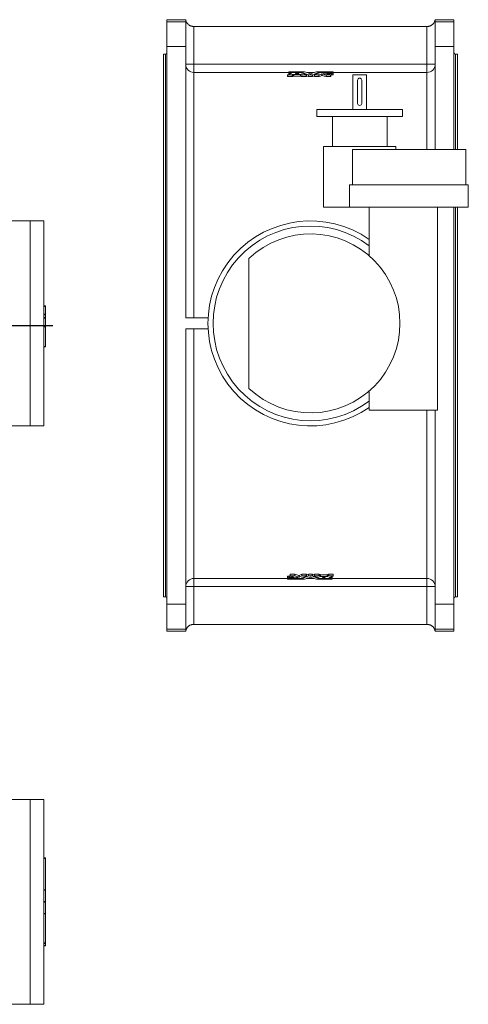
# Model space of a CAD drawing. Header units: millimetres. Extents: x -797 to 1074, y -193 to 1336.
# Tile 6 of 6: x 418 to 1074, y -112 to 1329. Entities that reach past the tile are written whole.
import ezdxf

# ---------------------------------------------------------------- set-up
doc = ezdxf.new("R2010")
doc.units = ezdxf.units.MM
doc.layers.add('FORMAT', color=7, linetype='Continuous')

# ---------------------------------------------------------------- blocks, each defined once
blk = doc.blocks.new('SW_CENTERMARKSYMBOL_0')
at = {"layer": 'FORMAT', "color": 0}
blk.add_line((59.8, -416.4), (617.7, -416.4), dxfattribs=at)

msp = doc.modelspace()

# ---------------------------------------------------------------- linework, layer by layer
at = {"color": 7, "linetype": 'Continuous', "lineweight": 15}
for p, q in [((633.4, 1328.9), (660.9, 1328.9)), ((633.4, 1326), (633.4, 1328.9)), ((633.4, 1289.5), (633.4, 1326)), ((660.9, 1326), (660.9, 1328.9)), ((660.9, 1326), (660.9, 1289.5)), ((1025.9, 1328.9), (1053.4, 1328.9)), ((1025.9, 1326), (1025.9, 1328.9)), ((1025.9, 1289.5), (1025.9, 1326)), ((1053.4, 1326), (1053.4, 1328.9)), ((1053.4, 1326), (1053.4, 1289.5)), ((672.7, 1318.9), (672.9, 1318.9)), ((1013.9, 1318.9), (672.9, 1318.9)), ((1013.9, 1318.9), (1014, 1318.9)), ((633.4, 473.3), (633.4, 1289.5)), ((660.9, 892.4), (660.9, 1289.5)), ((1025.9, 1138.7), (1025.9, 1289.5)), ((1053.4, 1138.7), (1053.4, 1289.5)), ((631.4, 1278.4), (628.4, 1278.4)), ((628.4, 881.4), (628.4, 1278.4)), ((1058.4, 1278.4), (1055.4, 1278.4)), ((1058.4, 1138.7), (1058.4, 1278.4)), ((810, 1248.1), (810, 1245.6)), ((810.3, 1248), (816.6, 1248)), ((810.3, 1245.6), (810.3, 1248)), ((810.3, 1245.6), (816.6, 1245.6)), ((811.7, 1252), (811.7, 1252.7)), ((811.7, 1251.7), (811.7, 1252)), ((811.7, 1250.8), (811.7, 1251.6)), ((811.7, 1248.9), (811.7, 1250.8)), ((834.3, 1252.7), (812.1, 1252.7)), ((812.1, 1252), (829.9, 1252)), ((812.1, 1251.6), (812.1, 1252)), ((828.3, 1251.6), (812.1, 1251.6)), ((812.1, 1250.7), (815.9, 1250.7)), ((812.1, 1249), (812.1, 1250.7)), ((815.9, 1250.5), (815.9, 1250.7)), ((816.6, 1245.6), (816.6, 1248)), ((816.9, 1245.6), (816.9, 1248.1)), ((818.7, 1246.4), (818.7, 1248.8)), ((819, 1248.9), (828.6, 1248.9)), ((819, 1246.4), (819, 1248.9)), ((819, 1246.4), (828.6, 1246.4)), ((821.4, 1250), (821.4, 1250)), ((821.7, 1249.9), (825.9, 1249.9)), ((823.5, 1249.9), (823.5, 1250.8)), ((824.1, 1249.9), (824.1, 1250.8)), ((828.6, 1246.4), (828.6, 1248.9)), ((828.9, 1246.4), (828.9, 1248.8)), ((829.9, 1251.2), (829.9, 1252)), ((830.2, 1251.1), (830.2, 1251.9)), ((830.7, 1245.6), (830.7, 1248.1)), ((831, 1248), (837.3, 1248)), ((831, 1245.6), (831, 1248)), ((831, 1245.6), (837.3, 1245.6)), ((837.3, 1245.6), (837.3, 1248)), ((837.6, 1245.6), (837.6, 1248.1)), ((837.6, 1246.8), (840.3, 1245.6)), ((840.3, 1245.6), (840.3, 1248.1)), ((840.6, 1248), (846.1, 1248)), ((840.6, 1245.6), (840.6, 1248)), ((840.6, 1245.6), (846.1, 1245.6)), ((846.1, 1245.6), (846.1, 1248)), ((846.4, 1245.6), (846.4, 1248.1)), ((846.4, 1245.6), (849.1, 1246.8)), ((849.1, 1248.1), (849.1, 1245.6)), ((849.4, 1248), (855.8, 1248)), ((849.4, 1245.6), (849.4, 1248)), ((849.4, 1245.6), (855.8, 1245.6)), ((876.4, 1252.7), (852.5, 1252.7)), ((855.8, 1245.6), (855.8, 1248)), ((856.1, 1245.6), (856.1, 1248.1)), ((856.5, 1251.1), (856.5, 1251.9)), ((856.8, 1252), (876.4, 1252)), ((856.8, 1251.2), (856.8, 1252)), ((864.7, 1251.6), (858.4, 1251.6)), ((859.8, 1247.2), (859.8, 1249.7)), ((860.4, 1247.2), (860.4, 1249.7)), ((865, 1250.6), (865, 1251.6)), ((865.1, 1250.6), (865.1, 1251.6)), ((866.2, 1245.6), (866.2, 1248.1)), ((866.5, 1245.6), (866.5, 1248)), ((866.5, 1248), (872.8, 1248)), ((866.5, 1245.6), (872.8, 1245.6)), ((867.7, 1249.6), (867.7, 1249.8)), ((876.4, 1251.6), (870.2, 1251.6)), ((872.8, 1245.6), (872.8, 1248)), ((873.1, 1245.6), (873.1, 1248.1)), ((874.3, 1248.2), (874.3, 1250.7)), ((874.5, 1250.7), (876.4, 1250.7)), ((874.5, 1248.3), (874.5, 1250.7)), ((874.5, 1248.3), (876.4, 1248.3)), ((876.4, 1251.6), (876.4, 1252)), ((876.4, 1248.3), (876.4, 1250.7)), ((876.7, 1252), (876.7, 1252.7)), ((876.7, 1251.7), (876.7, 1252)), ((876.7, 1250.8), (876.7, 1251.6)), ((876.7, 1248.3), (876.7, 1250.8)), ((905.4, 1248.4), (905.4, 1197.4)), ((905.4, 1248.4), (925.4, 1248.4)), ((912.4, 1240.4), (912.4, 1206.4)), ((918.4, 1206.4), (918.4, 1240.4)), ((925.4, 1197.4), (925.4, 1248.4)), ((852.9, 1197.4), (852.9, 1187.4)), ((852.9, 1197.4), (977.9, 1197.4)), ((977.9, 1187.4), (977.9, 1197.4)), ((852.9, 1187.4), (977.9, 1187.4)), ((875.4, 1187.4), (875.4, 1143.4)), ((955.4, 1143.4), (955.4, 1187.4)), ((862.4, 1143.4), (862.4, 1054.4)), ((968.4, 1143.4), (862.4, 1143.4)), ((904.8, 1138.7), (904.8, 1087.4)), ((904.8, 1138.7), (1070.9, 1138.7)), ((968.4, 1143.4), (968.4, 1138.7)), ((1070.9, 1087.4), (1070.9, 1138.7)), ((900.5, 1054.4), (900.5, 1087.4)), ((1074.4, 1087.4), (900.5, 1087.4)), ((1074.4, 1054.4), (1074.4, 1087.4)), ((900.5, 1054.4), (862.4, 1054.4)), ((1074.4, 1054.4), (900.5, 1054.4)), ((929.4, 1054.4), (929.4, 983.2)), ((1029.4, 757.4), (1029.4, 1054.4)), ((1053.4, 473.3), (1053.4, 1054.4)), ((1058.4, 881.4), (1058.4, 1054.4)), ((433.4, 1034.4), (402.4, 1034.4)), ((453.4, 1034.4), (433.4, 1034.4)), ((453.4, 1034.4), (453.4, 734.4)), ((753.4, 979.6), (753.4, 789.2)), ((453.4, 909.9), (455.9, 909.9)), ((455.9, 909.9), (455.9, 909.3)), ((455.9, 909.3), (455.9, 898.1)), ((453.4, 897.4), (455.9, 897.4)), ((455.9, 898.1), (455.9, 897.4)), ((455.9, 897.4), (455.9, 897)), ((455.9, 897), (455.9, 892.8)), ((453.4, 892.8), (455.9, 892.8)), ((453.4, 880.3), (455.9, 880.3)), ((455.9, 892.8), (455.9, 892.2)), ((455.9, 892.2), (455.9, 880.9)), ((455.9, 880.9), (455.9, 880.3)), ((455.9, 880.3), (455.9, 879.5)), ((455.9, 879.5), (455.9, 850.8)), ((628.4, 484.4), (628.4, 881.4)), ((693.6, 892.4), (660.9, 892.4)), ((1058.4, 484.4), (1058.4, 881.4)), ((660.9, 473.3), (660.9, 876.4)), ((693.6, 876.4), (660.9, 876.4)), ((455.9, 850.8), (455.9, 849.9)), ((453.4, 849.9), (455.9, 849.9)), ((929.4, 785.6), (929.4, 757.4)), ((929.4, 757.4), (1029.4, 757.4)), ((1025.9, 473.3), (1025.9, 757.4)), ((402.4, 734.4), (433.4, 734.4)), ((433.4, 734.4), (453.4, 734.4)), ((810, 514.5), (810, 512)), ((810, 511.2), (810, 512)), ((810, 511.1), (810, 510.8)), ((810, 510.1), (810, 510.8)), ((812.2, 514.6), (810.3, 514.6)), ((810.3, 514.6), (810.3, 512.1)), ((812.2, 512.1), (810.3, 512.1)), ((810.3, 511.2), (816.5, 511.2)), ((810.3, 511.2), (810.3, 510.9)), ((829.9, 510.9), (810.3, 510.9)), ((810.3, 510.1), (834.3, 510.1)), ((812.2, 514.6), (812.2, 512.1)), ((812.5, 514.6), (812.5, 512.1)), ((813.6, 517.2), (813.6, 514.7)), ((820.3, 517.2), (813.9, 517.2)), ((813.9, 517.2), (813.9, 514.8)), ((820.3, 514.8), (813.9, 514.8)), ((819, 513.2), (819, 513.1)), ((820.3, 517.2), (820.3, 514.8)), ((820.5, 517.2), (820.5, 514.8)), ((821.7, 512.2), (821.7, 511.2)), ((821.7, 512.2), (821.7, 511.2)), ((822, 511.2), (828.3, 511.2)), ((826.3, 515.6), (826.3, 513.1)), ((826.9, 515.6), (826.9, 513.1)), ((829.9, 511.6), (829.9, 510.9)), ((830.2, 511.7), (830.2, 510.9)), ((830.7, 517.2), (830.7, 514.8)), ((837.3, 517.2), (831, 517.2)), ((831, 517.2), (831, 514.8)), ((837.3, 514.8), (831, 514.8)), ((837.3, 517.2), (837.3, 514.8)), ((837.6, 514.7), (837.6, 517.2)), ((840.3, 517.2), (837.6, 516)), ((840.3, 517.2), (840.3, 514.8)), ((846.1, 517.2), (840.6, 517.2)), ((840.6, 517.2), (840.6, 514.8)), ((846.1, 514.8), (840.6, 514.8)), ((846.1, 517.2), (846.1, 514.8)), ((849.1, 516), (846.4, 517.2)), ((846.4, 517.2), (846.4, 514.8)), ((849.1, 517.2), (849.1, 514.7)), ((855.8, 517.2), (849.4, 517.2)), ((849.4, 517.2), (849.4, 514.8)), ((855.8, 514.8), (849.4, 514.8)), ((852.5, 510.1), (874.7, 510.1)), ((855.8, 517.2), (855.8, 514.8)), ((856.1, 517.2), (856.1, 514.8)), ((856.5, 511.7), (856.5, 510.9)), ((856.8, 511.6), (856.8, 510.9)), ((874.7, 510.9), (856.8, 510.9)), ((857.8, 516.4), (857.8, 514)), ((867.8, 516.4), (858.1, 516.4)), ((858.1, 516.4), (858.1, 513.9)), ((867.8, 513.9), (858.1, 513.9)), ((858.4, 511.2), (874.7, 511.2)), ((865, 512.9), (860.8, 512.9)), ((862.6, 512.9), (862.6, 512)), ((863.2, 512.9), (863.2, 512)), ((865.3, 512.8), (865.3, 512.8)), ((867.8, 516.4), (867.8, 513.9)), ((868.1, 516.4), (868.1, 514)), ((869.8, 517.2), (869.8, 514.8)), ((876.4, 517.2), (870.1, 517.2)), ((870.1, 517.2), (870.1, 514.8)), ((876.4, 514.8), (870.1, 514.8)), ((870.8, 512.3), (870.8, 512.1)), ((874.7, 512.1), (870.8, 512.1)), ((874.7, 513.8), (874.7, 512.1)), ((874.7, 511.2), (874.7, 510.9)), ((875, 513.9), (875, 512)), ((875, 511.2), (875, 512)), ((875, 511.1), (875, 510.8)), ((875, 510.1), (875, 510.8)), ((876.4, 517.2), (876.4, 514.8)), ((876.7, 514.7), (876.7, 517.2)), ((628.4, 484.4), (631.4, 484.4)), ((1055.4, 484.4), (1058.4, 484.4)), ((633.4, 436.8), (633.4, 473.3)), ((660.9, 473.3), (660.9, 436.8)), ((1025.9, 436.8), (1025.9, 473.3)), ((1053.4, 473.3), (1053.4, 436.8)), ((633.4, 436.8), (633.4, 433.9)), ((660.9, 433.9), (633.4, 433.9)), ((660.9, 436.8), (660.9, 433.9)), ((672.9, 443.9), (672.7, 443.9)), ((1013.9, 443.9), (672.9, 443.9)), ((1014, 443.9), (1013.9, 443.9)), ((1025.9, 436.8), (1025.9, 433.9)), ((1053.4, 433.9), (1025.9, 433.9)), ((1053.4, 436.8), (1053.4, 433.9)), ((433.4, 187.8), (350.9, 187.8)), ((453.4, 187.8), (433.4, 187.8)), ((453.4, 187.8), (453.4, -112.2)), ((453.4, 102), (455.9, 102)), ((455.9, 102), (455.9, 101.4)), ((455.9, 101.4), (455.9, 55.3)), ((455.9, 55.3), (455.9, 54.7)), ((455.9, 54.7), (455.9, 38.4)), ((455.9, 38.4), (455.9, 37.3)), ((455.9, 37.3), (455.9, 20.9)), ((455.9, 20.9), (455.9, 20.4)), ((455.9, 20.4), (455.9, -22.4)), ((453.4, -23), (455.9, -23)), ((453.4, -26.4), (455.9, -26.4)), ((455.9, -22.4), (455.9, -23)), ((455.9, -23), (455.9, -26.3)), ((455.9, -26.3), (455.9, -26.4)), ((350.9, -112.2), (433.4, -112.2)), ((433.4, -112.2), (453.4, -112.2))]:
    msp.add_line(p, q, dxfattribs=at)
at = {"color": 8, "linetype": 'Continuous', "lineweight": 0}
for p, q in [((633.4, 1326), (660.9, 1326)), ((1025.9, 1326), (1053.4, 1326)), ((672.9, 1318.9), (672.9, 1263.7)), ((1013.9, 1263.7), (1013.9, 1318.9)), ((660.9, 1289.5), (633.4, 1289.5)), ((1053.4, 1289.5), (1025.9, 1289.5)), ((631.4, 881.4), (631.4, 1278.4)), ((1055.4, 1138.7), (1055.4, 1278.4)), ((660.9, 1263.7), (672.9, 1263.7)), ((672.9, 1251.7), (672.9, 1263.7)), ((672.9, 1263.7), (1013.9, 1263.7)), ((1025.9, 1263.7), (1013.9, 1263.7)), ((1013.9, 1251.7), (1013.9, 1263.7)), ((672.9, 892.4), (672.9, 1251.7)), ((811.7, 1251.7), (672.9, 1251.7)), ((848.7, 1251.7), (838, 1251.7)), ((1013.9, 1251.7), (876.7, 1251.7)), ((1013.9, 1138.7), (1013.9, 1251.7)), ((1055.4, 881.4), (1055.4, 1054.4)), ((433.4, 1034.4), (433.4, 734.4)), ((453.4, 909.3), (455.9, 909.3)), ((453.4, 898.1), (455.9, 898.1)), ((453.4, 897), (455.9, 897)), ((453.4, 892.2), (455.9, 892.2)), ((453.4, 880.9), (455.9, 880.9)), ((453.4, 879.5), (455.9, 879.5)), ((631.4, 484.4), (631.4, 881.4)), ((1055.4, 484.4), (1055.4, 881.4)), ((672.9, 511.1), (672.9, 876.4)), ((453.4, 850.8), (455.9, 850.8)), ((1013.9, 511.1), (1013.9, 757.4)), ((672.9, 511.1), (810, 511.1)), ((672.9, 499.2), (672.9, 511.1)), ((838, 511.1), (848.7, 511.1)), ((875, 511.1), (1013.9, 511.1)), ((1013.9, 499.2), (1013.9, 511.1)), ((672.9, 499.2), (660.9, 499.2)), ((672.9, 499.2), (672.9, 443.9)), ((1013.9, 499.2), (672.9, 499.2)), ((1013.9, 443.9), (1013.9, 499.2)), ((1013.9, 499.2), (1025.9, 499.2)), ((633.4, 473.3), (660.9, 473.3)), ((1025.9, 473.3), (1053.4, 473.3)), ((660.9, 436.8), (633.4, 436.8)), ((1053.4, 436.8), (1025.9, 436.8)), ((433.4, 187.8), (433.4, -112.2)), ((453.4, 101.4), (455.9, 101.4)), ((453.4, 55.3), (455.9, 55.3)), ((453.4, 54.7), (455.9, 54.7)), ((453.4, 38.4), (455.9, 38.4)), ((453.4, 37.3), (455.9, 37.3)), ((453.4, 20.9), (455.9, 20.9)), ((453.4, 20.4), (455.9, 20.4)), ((453.4, -22.4), (455.9, -22.4)), ((453.4, -26.3), (455.9, -26.3))]:
    msp.add_line(p, q, dxfattribs=at)
at = {"color": 7, "linetype": 'Continuous', "lineweight": 15}
for centre, radius, start, end in [((631.4, 1280.4), 2, 270, 0), ((1055.4, 1280.4), 2, 180, 270), ((915.4, 1240.4), 3, 0, 180), ((915.4, 1206.4), 3, 180, 0), ((843.4, 884.4), 150, 55.017, 304.983), ((843.4, 884.4), 142.5, 52.8784, 307.1216), ((843.4, 884.4), 131, 226.6051, 133.3949), ((631.4, 482.4), 2, 0, 90), ((1055.4, 482.4), 2, 90, 180)]:
    msp.add_arc(centre, radius, start, end, dxfattribs=at)
at = {"color": 8, "linetype": 'Continuous', "lineweight": 0}
for centre, start, end in [((672.8, 1263.7), 180.0534, 270.0593), ((1013.9, 1263.7), 269.9469, 359.9404), ((672.9, 499.1), 89.9469, 179.9404), ((1013.9, 499.1), 0.0534, 90.0593)]:
    msp.add_arc(centre, 12, start, end, dxfattribs=at)
at = {"color": 7, "linetype": 'Continuous', "lineweight": 15}
for points, knots in [([(660.9, 1328.9), (660.9, 1328.9), (660.9, 1328.9), (660.9, 1328.7), (660.9, 1328.6), (661, 1328.3), (661, 1328.1), (661.2, 1327.5), (661.3, 1327.2), (661.5, 1326.7), (661.6, 1326.4), (662, 1325.5), (662.3, 1324.9), (662.8, 1324.1), (663, 1323.8), (663.4, 1323.3), (663.7, 1323), (664.4, 1322.2), (664.9, 1321.7), (665.9, 1321), (666.2, 1320.8), (666.9, 1320.4), (667.2, 1320.2), (668, 1319.9), (668.4, 1319.7), (669.2, 1319.4), (669.6, 1319.3), (670.5, 1319.1), (670.9, 1319), (671.8, 1318.9), (672.2, 1318.9), (672.7, 1318.9)], [0, 0, 0, 0, 0.03125, 0.03125, 0.0625, 0.0625, 0.125, 0.125, 0.1875, 0.1875, 0.25, 0.25, 0.375, 0.375, 0.4375, 0.4375, 0.5, 0.5, 0.625, 0.625, 0.6875, 0.6875, 0.75, 0.75, 0.8125, 0.8125, 0.875, 0.875, 0.9375, 0.9375, 1, 1, 1, 1]), ([(1025.9, 1328.9), (1025.9, 1328.9), (1025.9, 1328.9), (1025.8, 1328.7), (1025.8, 1328.6), (1025.7, 1328.3), (1025.7, 1328.1), (1025.5, 1327.5), (1025.5, 1327.2), (1025.3, 1326.7), (1025.1, 1326.4), (1024.8, 1325.5), (1024.5, 1324.9), (1023.9, 1324.1), (1023.7, 1323.8), (1023.3, 1323.3), (1023.1, 1323), (1022.3, 1322.2), (1021.8, 1321.7), (1020.9, 1321), (1020.5, 1320.8), (1019.8, 1320.4), (1019.5, 1320.2), (1018.7, 1319.9), (1018.4, 1319.7), (1017.5, 1319.4), (1017.1, 1319.3), (1016.3, 1319.1), (1015.8, 1319), (1014.9, 1318.9), (1014.5, 1318.9), (1014, 1318.9)], [0, 0, 0, 0, 0.03125, 0.03125, 0.0625, 0.0625, 0.125, 0.125, 0.1875, 0.1875, 0.25, 0.25, 0.375, 0.375, 0.4375, 0.4375, 0.5, 0.5, 0.625, 0.625, 0.6875, 0.6875, 0.75, 0.75, 0.8125, 0.8125, 0.875, 0.875, 0.9375, 0.9375, 1, 1, 1, 1]), ([(810, 1248.1), (810, 1248.1), (810, 1248.1), (810, 1248.1), (810, 1248.1), (810, 1248.1), (810, 1248.1), (810.1, 1248), (810.2, 1248), (810.2, 1248), (810.3, 1248), (810.3, 1248)], [0, 0, 0, 0, 0.084931, 0.167819, 0.250839, 0.375954, 0.501271, 0.625389, 0.750956, 0.873423, 1, 1, 1, 1]), ([(810, 1245.6), (810, 1245.6), (810, 1245.6), (810, 1245.6), (810, 1245.6), (810.1, 1245.6), (810.2, 1245.6), (810.2, 1245.6), (810.3, 1245.6), (810.3, 1245.6)], [0, 0, 0, 0, 0.04029, 0.200869, 0.359423, 0.519142, 0.677912, 0.838597, 1, 1, 1, 1]), ([(812.1, 1252.7), (812, 1252.7), (812, 1252.7), (812, 1252.7), (811.9, 1252.7), (811.8, 1252.7), (811.8, 1252.7), (811.7, 1252.7), (811.7, 1252.7), (811.7, 1252.7)], [0, 0, 0, 0, 0.084414, 0.167277, 0.249946, 0.49899, 0.748674, 0.87211, 1, 1, 1, 1]), ([(811.7, 1252), (811.7, 1252), (811.7, 1252), (811.7, 1252), (811.8, 1252), (811.8, 1252), (811.9, 1252), (812, 1252), (812, 1252), (812.1, 1252)], [0, 0, 0, 0, 0.084975, 0.168352, 0.251461, 0.501139, 0.750176, 0.873693, 1, 1, 1, 1]), ([(812.1, 1251.6), (812, 1251.6), (812, 1251.6), (812, 1251.6), (811.9, 1251.6), (811.8, 1251.6), (811.8, 1251.6), (811.7, 1251.6), (811.7, 1251.6), (811.7, 1251.6)], [0, 0, 0, 0, 0.084414, 0.167277, 0.249946, 0.49899, 0.748674, 0.87211, 1, 1, 1, 1]), ([(811.7, 1250.8), (811.7, 1250.8), (811.7, 1250.8), (811.7, 1250.8), (811.8, 1250.8), (811.8, 1250.7), (811.9, 1250.7), (812, 1250.7), (812, 1250.7), (812.1, 1250.7)], [0, 0, 0, 0, 0.084975, 0.168352, 0.251461, 0.501139, 0.750176, 0.873693, 1, 1, 1, 1]), ([(815.9, 1250.7), (815.9, 1250.7), (815.9, 1250.7), (816, 1250.7), (816, 1250.7), (816.1, 1250.7), (816.2, 1250.7), (816.2, 1250.7), (816.2, 1250.7), (816.2, 1250.7), (816.2, 1250.7), (816.2, 1250.7)], [0, 0, 0, 0, 0.0841056, 0.1664831, 0.2492778, 0.3732442, 0.4990421, 0.624026, 0.7494746, 0.8737129, 1, 1, 1, 1]), ([(816.6, 1248), (816.7, 1248), (816.7, 1248), (816.7, 1248), (816.8, 1248), (816.8, 1248), (816.9, 1248), (816.9, 1248.1), (816.9, 1248.1)], [0, 0, 0, 0, 0.127249, 0.251163, 0.374417, 0.499727, 0.747636, 1, 1, 1, 1]), ([(818.7, 1248.8), (818.7, 1248.8), (818.7, 1248.8), (818.7, 1248.8), (818.7, 1248.9), (818.8, 1248.9), (818.9, 1248.9), (818.9, 1248.9), (819, 1248.9)], [0, 0, 0, 0, 0.127926, 0.25236, 0.375943, 0.50137, 0.748845, 1, 1, 1, 1]), ([(821.4, 1250), (821.4, 1250), (821.4, 1250), (821.4, 1249.9), (821.4, 1249.9), (821.5, 1249.9), (821.6, 1249.9), (821.6, 1249.9), (821.7, 1249.9), (821.7, 1249.9)], [0, 0, 0, 0, 0.040252, 0.201366, 0.360288, 0.520124, 0.678749, 0.839082, 1, 1, 1, 1]), ([(823.5, 1250.8), (823.5, 1250.8), (823.6, 1250.8), (823.7, 1250.8), (823.7, 1250.8), (823.8, 1250.8), (823.9, 1250.8), (823.9, 1250.8), (824, 1250.8), (824, 1250.8), (824.1, 1250.8), (824.1, 1250.8)], [0, 0, 0, 0, 0.25, 0.25, 0.5, 0.5, 0.625, 0.625, 0.75, 0.75, 1, 1, 1, 1]), ([(825.9, 1249.9), (825.9, 1249.9), (826, 1249.9), (826, 1249.9), (826.1, 1249.9), (826.2, 1249.9), (826.2, 1249.9), (826.2, 1250), (826.2, 1250), (826.2, 1250)], [0, 0, 0, 0, 0.16211, 0.319841, 0.481039, 0.639594, 0.799842, 0.960269, 1, 1, 1, 1]), ([(828.6, 1251.6), (828.6, 1251.6), (828.6, 1251.6), (828.6, 1251.6), (828.5, 1251.6), (828.5, 1251.6), (828.4, 1251.6), (828.4, 1251.6), (828.3, 1251.6)], [0, 0, 0, 0, 0.127926, 0.25236, 0.375943, 0.50137, 0.748845, 1, 1, 1, 1]), ([(828.6, 1248.9), (828.7, 1248.9), (828.7, 1248.9), (828.7, 1248.9), (828.8, 1248.9), (828.8, 1248.9), (828.9, 1248.8), (828.9, 1248.8), (828.9, 1248.8)], [0, 0, 0, 0, 0.1272486, 0.2511627, 0.3744168, 0.4997275, 0.7476355, 1, 1, 1, 1]), ([(829.9, 1252), (829.9, 1252), (830, 1252), (830, 1252), (830.1, 1252), (830.1, 1252), (830.2, 1251.9), (830.2, 1251.9), (830.2, 1251.9)], [0, 0, 0, 0, 0.127249, 0.251163, 0.374417, 0.499727, 0.747636, 1, 1, 1, 1]), ([(830.7, 1248.1), (830.7, 1248.1), (830.7, 1248.1), (830.7, 1248), (830.7, 1248), (830.8, 1248), (830.9, 1248), (830.9, 1248), (831, 1248)], [0, 0, 0, 0, 0.127926, 0.25236, 0.375943, 0.50137, 0.748845, 1, 1, 1, 1]), ([(834.6, 1252.7), (834.6, 1252.7), (834.6, 1252.7), (834.5, 1252.7), (834.5, 1252.7), (834.4, 1252.7), (834.4, 1252.7), (834.3, 1252.7), (834.3, 1252.7)], [0, 0, 0, 0, 0.127926, 0.25236, 0.375943, 0.50137, 0.748845, 1, 1, 1, 1]), ([(837.3, 1248), (837.3, 1248), (837.3, 1248), (837.4, 1248), (837.5, 1248), (837.5, 1248), (837.6, 1248.1), (837.6, 1248.1), (837.6, 1248.1), (837.6, 1248.1), (837.6, 1248.1), (837.6, 1248.1)], [0, 0, 0, 0, 0.084106, 0.166483, 0.249278, 0.373244, 0.499042, 0.624026, 0.749475, 0.873713, 1, 1, 1, 1]), ([(837.3, 1245.6), (837.3, 1245.6), (837.4, 1245.6), (837.4, 1245.6), (837.5, 1245.6), (837.6, 1245.6), (837.6, 1245.6), (837.6, 1245.6), (837.6, 1245.6), (837.6, 1245.6)], [0, 0, 0, 0, 0.162591, 0.320667, 0.48201, 0.640436, 0.800324, 0.960221, 1, 1, 1, 1]), ([(840.3, 1248.1), (840.3, 1248.1), (840.3, 1248.1), (840.3, 1248), (840.4, 1248), (840.4, 1248), (840.5, 1248), (840.6, 1248), (840.6, 1248)], [0, 0, 0, 0, 0.127926, 0.25236, 0.375943, 0.50137, 0.748845, 1, 1, 1, 1]), ([(843.7, 1249.9), (843.7, 1249.9), (843.6, 1249.9), (843.6, 1249.9), (843.6, 1249.9), (843.5, 1249.9), (843.5, 1249.9), (843.4, 1249.9), (843.3, 1249.9), (843.2, 1249.9), (843.1, 1249.9), (843.1, 1249.9), (843.1, 1249.9)], [0, 0, 0, 0, 0.063629, 0.125755, 0.187696, 0.25078, 0.374106, 0.500241, 0.623428, 0.749701, 0.873401, 1, 1, 1, 1]), ([(846.1, 1248), (846.1, 1248), (846.2, 1248), (846.2, 1248), (846.3, 1248), (846.3, 1248), (846.4, 1248), (846.4, 1248.1), (846.4, 1248.1)], [0, 0, 0, 0, 0.127249, 0.251163, 0.374417, 0.499727, 0.747636, 1, 1, 1, 1]), ([(849.1, 1248.1), (849.1, 1248.1), (849.1, 1248.1), (849.1, 1248.1), (849.1, 1248.1), (849.1, 1248.1), (849.2, 1248.1), (849.2, 1248), (849.3, 1248), (849.3, 1248), (849.4, 1248), (849.4, 1248)], [0, 0, 0, 0, 0.084931, 0.167819, 0.250839, 0.375954, 0.501271, 0.625389, 0.750956, 0.873423, 1, 1, 1, 1]), ([(849.1, 1245.6), (849.1, 1245.6), (849.1, 1245.6), (849.1, 1245.6), (849.2, 1245.6), (849.2, 1245.6), (849.3, 1245.6), (849.3, 1245.6), (849.4, 1245.6), (849.4, 1245.6)], [0, 0, 0, 0, 0.04029, 0.200869, 0.359424, 0.519141, 0.677911, 0.838601, 1, 1, 1, 1]), ([(852.5, 1252.7), (852.4, 1252.7), (852.4, 1252.7), (852.4, 1252.7), (852.3, 1252.7), (852.3, 1252.7), (852.2, 1252.7), (852.2, 1252.7), (852.2, 1252.7)], [0, 0, 0, 0, 0.127249, 0.251163, 0.374417, 0.499727, 0.747636, 1, 1, 1, 1]), ([(855.8, 1248), (855.8, 1248), (855.8, 1248), (855.9, 1248), (855.9, 1248), (856, 1248), (856, 1248), (856, 1248.1), (856.1, 1248.1)], [0, 0, 0, 0, 0.127249, 0.251163, 0.374417, 0.499727, 0.747636, 1, 1, 1, 1]), ([(856.5, 1251.9), (856.5, 1251.9), (856.5, 1251.9), (856.5, 1251.9), (856.6, 1251.9), (856.6, 1252), (856.7, 1252), (856.8, 1252), (856.8, 1252)], [0, 0, 0, 0, 0.127926, 0.25236, 0.375943, 0.50137, 0.748845, 1, 1, 1, 1]), ([(858.4, 1251.6), (858.4, 1251.6), (858.3, 1251.6), (858.3, 1251.6), (858.3, 1251.6), (858.2, 1251.6), (858.1, 1251.6), (858.1, 1251.6), (858.1, 1251.6)], [0, 0, 0, 0, 0.127249, 0.251163, 0.374417, 0.499727, 0.747636, 1, 1, 1, 1]), ([(859.8, 1249.7), (859.8, 1249.7), (859.8, 1249.7), (859.9, 1249.7), (859.9, 1249.7), (860, 1249.7), (860.1, 1249.7), (860.2, 1249.7), (860.2, 1249.7), (860.3, 1249.7), (860.4, 1249.7), (860.4, 1249.7)], [0, 0, 0, 0, 0.084405, 0.167084, 0.250718, 0.374148, 0.50036, 0.6236, 0.749856, 0.873113, 1, 1, 1, 1]), ([(859.8, 1247.2), (859.8, 1247.2), (859.9, 1247.2), (860, 1247.2), (860, 1247.3), (860.1, 1247.3), (860.1, 1247.3), (860.2, 1247.3), (860.2, 1247.3), (860.3, 1247.2), (860.3, 1247.2), (860.4, 1247.2)], [0, 0, 0, 0, 0.25, 0.25, 0.5, 0.5, 0.625, 0.625, 0.75, 0.75, 1, 1, 1, 1]), ([(862.5, 1250.5), (862.5, 1250.5), (862.4, 1250.5), (862.4, 1250.5), (862.3, 1250.5), (862.2, 1250.6), (862.2, 1250.6), (862.2, 1250.6), (862.2, 1250.6), (862.2, 1250.6), (862.2, 1250.6)], [0, 0, 0, 0, 0.08426, 0.166822, 0.249747, 0.498102, 0.623323, 0.749003, 0.873798, 1, 1, 1, 1]), ([(869.9, 1251.6), (869.9, 1251.6), (869.9, 1251.6), (869.9, 1251.5), (869.8, 1251.4), (869.7, 1251.3), (869.4, 1251.2), (868.8, 1251), (867.8, 1250.8), (866.7, 1250.7), (865.4, 1250.6), (864.2, 1250.6), (863.3, 1250.5), (862.8, 1250.5), (862.6, 1250.5), (862.5, 1250.5)], [0, 0, 0, 0, 0.031413, 0.062784, 0.125473, 0.188263, 0.250974, 0.376157, 0.50118, 0.626033, 0.750735, 0.87534, 0.937669, 0.96882, 1, 1, 1, 1]), ([(865, 1251.6), (865, 1251.6), (865, 1251.6), (865.1, 1251.6), (865.1, 1251.6), (865, 1251.6), (865, 1251.6), (864.9, 1251.6), (864.9, 1251.6), (864.8, 1251.6), (864.8, 1251.6), (864.7, 1251.6)], [0, 0, 0, 0, 0.084931, 0.167819, 0.250839, 0.375954, 0.501271, 0.625389, 0.750956, 0.873423, 1, 1, 1, 1]), ([(866.2, 1248.1), (866.2, 1248), (866.2, 1248), (866.3, 1248), (866.3, 1248), (866.4, 1248), (866.4, 1248), (866.5, 1248)], [0, 0, 0, 0, 0.169472, 0.334934, 0.500941, 0.748117, 1, 1, 1, 1]), ([(867.5, 1249.7), (867.5, 1249.7), (867.5, 1249.7), (867.5, 1249.7), (867.5, 1249.7), (867.5, 1249.7), (867.5, 1249.7), (867.5, 1249.7), (867.6, 1249.7), (867.6, 1249.8), (867.7, 1249.8), (867.7, 1249.8)], [0, 0, 0, 0, 0.085062, 0.167961, 0.250391, 0.375423, 0.50078, 0.625015, 0.750739, 0.873243, 1, 1, 1, 1]), ([(867.7, 1249.8), (867.9, 1249.8), (868.2, 1249.8), (868.7, 1249.8), (869.2, 1249.9), (869.9, 1249.9), (870.6, 1250), (871.5, 1250.1), (872.3, 1250.3), (872.9, 1250.4), (873.3, 1250.5), (873.6, 1250.5), (873.9, 1250.6), (874.2, 1250.7), (874.3, 1250.7)], [0, 0, 0, 0, 0.062394, 0.124764, 0.185589, 0.24962, 0.374678, 0.499438, 0.624445, 0.749553, 0.799576, 0.849703, 0.924339, 1, 1, 1, 1]), ([(870.2, 1251.6), (870.2, 1251.6), (870.2, 1251.6), (870.1, 1251.6), (870.1, 1251.6), (870, 1251.6), (869.9, 1251.6), (869.9, 1251.6), (869.9, 1251.6), (869.9, 1251.6)], [0, 0, 0, 0, 0.084406, 0.167252, 0.249964, 0.498977, 0.748645, 0.872238, 1, 1, 1, 1]), ([(872.8, 1248), (872.8, 1248), (872.9, 1248), (872.9, 1248), (873, 1248), (873, 1248), (873.1, 1248.1), (873.1, 1248.1), (873.1, 1248.1), (873.1, 1248.1), (873.1, 1248.1), (873.1, 1248.1)], [0, 0, 0, 0, 0.084115, 0.166361, 0.249295, 0.373296, 0.49913, 0.624165, 0.74961, 0.874231, 1, 1, 1, 1]), ([(872.8, 1245.6), (872.8, 1245.6), (872.9, 1245.6), (873, 1245.6), (873, 1245.6), (873.1, 1245.6), (873.1, 1245.6), (873.1, 1245.6), (873.1, 1245.6)], [0, 0, 0, 0, 0.171755, 0.338801, 0.509281, 0.676738, 0.845858, 1, 1, 1, 1]), ([(873.1, 1248), (873.2, 1248), (873.7, 1248.1), (874, 1248.2), (874.3, 1248.2)], [0, 0, 0, 0, 0.276338, 1, 1, 1, 1]), ([(874.3, 1250.7), (874.3, 1250.7), (874.3, 1250.7), (874.3, 1250.7), (874.4, 1250.7), (874.5, 1250.7), (874.5, 1250.7), (874.5, 1250.7)], [0, 0, 0, 0, 0.169519, 0.334751, 0.501054, 0.748678, 1, 1, 1, 1]), ([(876.7, 1252.7), (876.7, 1252.7), (876.7, 1252.7), (876.7, 1252.7), (876.7, 1252.7), (876.6, 1252.7), (876.6, 1252.7), (876.5, 1252.7), (876.4, 1252.7), (876.4, 1252.7)], [0, 0, 0, 0, 0.084975, 0.168352, 0.251461, 0.501139, 0.750176, 0.873693, 1, 1, 1, 1]), ([(876.4, 1252), (876.4, 1252), (876.5, 1252), (876.5, 1252), (876.6, 1252), (876.6, 1252), (876.7, 1252), (876.7, 1252), (876.7, 1252), (876.7, 1252)], [0, 0, 0, 0, 0.084414, 0.167277, 0.249946, 0.49899, 0.748674, 0.87211, 1, 1, 1, 1]), ([(876.7, 1251.6), (876.7, 1251.6), (876.7, 1251.6), (876.7, 1251.6), (876.7, 1251.6), (876.6, 1251.6), (876.6, 1251.6), (876.5, 1251.6), (876.4, 1251.6), (876.4, 1251.6)], [0, 0, 0, 0, 0.084975, 0.168352, 0.251461, 0.501139, 0.750176, 0.873693, 1, 1, 1, 1]), ([(876.4, 1250.7), (876.4, 1250.7), (876.5, 1250.7), (876.5, 1250.7), (876.6, 1250.7), (876.6, 1250.7), (876.7, 1250.8), (876.7, 1250.8), (876.7, 1250.8), (876.7, 1250.8)], [0, 0, 0, 0, 0.084414, 0.167277, 0.249946, 0.49899, 0.748674, 0.87211, 1, 1, 1, 1]), ([(876.4, 1248.3), (876.5, 1248.3), (876.5, 1248.3), (876.6, 1248.3), (876.6, 1248.3), (876.7, 1248.3), (876.7, 1248.3), (876.7, 1248.3)], [0, 0, 0, 0, 0.25, 0.25, 0.5, 0.5, 1, 1, 1, 1]), ([(810.3, 514.6), (810.3, 514.6), (810.2, 514.6), (810.1, 514.6), (810.1, 514.5), (810, 514.5), (810, 514.5), (810, 514.5)], [0, 0, 0, 0, 0.25, 0.25, 0.5, 0.5, 1, 1, 1, 1]), ([(810.3, 512.1), (810.3, 512.1), (810.3, 512.1), (810.2, 512.1), (810.2, 512.1), (810.1, 512.1), (810, 512.1), (810, 512), (810, 512), (810, 512)], [0, 0, 0, 0, 0.084414, 0.167277, 0.249946, 0.49899, 0.748674, 0.87211, 1, 1, 1, 1]), ([(810, 511.2), (810, 511.2), (810, 511.2), (810, 511.2), (810, 511.2), (810.1, 511.2), (810.2, 511.2), (810.2, 511.2), (810.3, 511.2), (810.3, 511.2)], [0, 0, 0, 0, 0.084975, 0.168352, 0.251461, 0.501139, 0.750176, 0.873693, 1, 1, 1, 1]), ([(810.3, 510.9), (810.3, 510.9), (810.3, 510.9), (810.2, 510.9), (810.2, 510.9), (810.1, 510.8), (810, 510.8), (810, 510.8), (810, 510.8), (810, 510.8)], [0, 0, 0, 0, 0.084414, 0.167277, 0.249946, 0.49899, 0.748674, 0.87211, 1, 1, 1, 1]), ([(810, 510.1), (810, 510.1), (810, 510.1), (810, 510.1), (810, 510.1), (810.1, 510.1), (810.2, 510.1), (810.2, 510.1), (810.3, 510.1), (810.3, 510.1)], [0, 0, 0, 0, 0.084975, 0.168352, 0.251461, 0.501139, 0.750176, 0.873693, 1, 1, 1, 1]), ([(812.5, 512.1), (812.5, 512.1), (812.4, 512.1), (812.4, 512.1), (812.3, 512.1), (812.3, 512.1), (812.2, 512.1), (812.2, 512.1)], [0, 0, 0, 0, 0.169519, 0.334751, 0.501054, 0.748678, 1, 1, 1, 1]), ([(813.6, 514.8), (813.5, 514.8), (813, 514.7), (812.7, 514.6), (812.5, 514.6)], [0, 0, 0, 0, 0.276338, 1, 1, 1, 1]), ([(819, 513.1), (818.9, 513), (818.5, 513), (818, 513), (817.5, 512.9), (816.9, 512.9), (816.1, 512.8), (815.2, 512.7), (814.4, 512.5), (813.8, 512.4), (813.4, 512.3), (813.1, 512.3), (812.8, 512.2), (812.6, 512.1), (812.5, 512.1)], [0, 0, 0, 0, 0.062394, 0.124764, 0.185589, 0.24962, 0.374678, 0.499438, 0.624445, 0.749553, 0.799576, 0.849703, 0.924339, 1, 1, 1, 1]), ([(813.9, 517.2), (813.9, 517.2), (813.8, 517.2), (813.8, 517.2), (813.7, 517.2), (813.6, 517.2), (813.6, 517.2), (813.6, 517.2), (813.6, 517.2)], [0, 0, 0, 0, 0.171755, 0.338801, 0.509281, 0.676738, 0.845858, 1, 1, 1, 1]), ([(813.9, 514.8), (813.9, 514.8), (813.9, 514.8), (813.8, 514.8), (813.7, 514.8), (813.7, 514.8), (813.6, 514.8), (813.6, 514.7), (813.6, 514.7), (813.6, 514.7), (813.6, 514.7), (813.6, 514.7)], [0, 0, 0, 0, 0.084115, 0.166361, 0.249295, 0.373296, 0.49913, 0.624165, 0.74961, 0.874231, 1, 1, 1, 1]), ([(816.5, 511.2), (816.5, 511.2), (816.5, 511.2), (816.6, 511.2), (816.6, 511.2), (816.7, 511.2), (816.8, 511.2), (816.8, 511.2), (816.8, 511.2), (816.8, 511.2)], [0, 0, 0, 0, 0.084406, 0.167252, 0.249964, 0.498977, 0.748645, 0.872238, 1, 1, 1, 1]), ([(816.8, 511.2), (816.8, 511.2), (816.8, 511.3), (816.8, 511.3), (816.9, 511.4), (817.1, 511.5), (817.4, 511.6), (817.9, 511.8), (818.9, 512), (820, 512.1), (821.3, 512.2), (822.5, 512.3), (823.4, 512.3), (823.9, 512.3), (824.1, 512.3), (824.2, 512.3)], [0, 0, 0, 0, 0.031413, 0.062784, 0.125473, 0.188263, 0.250974, 0.376157, 0.50118, 0.626033, 0.750735, 0.87534, 0.937669, 0.96882, 1, 1, 1, 1]), ([(819.2, 513.1), (819.2, 513.1), (819.2, 513.1), (819.2, 513.1), (819.2, 513.1), (819.2, 513.1), (819.2, 513.1), (819.2, 513.1), (819.2, 513.1), (819.1, 513.1), (819.1, 513.1), (819, 513.1)], [0, 0, 0, 0, 0.085062, 0.167961, 0.250391, 0.375423, 0.50078, 0.625015, 0.750739, 0.873243, 1, 1, 1, 1]), ([(820.5, 514.8), (820.5, 514.8), (820.5, 514.8), (820.5, 514.8), (820.4, 514.8), (820.3, 514.8), (820.3, 514.8), (820.3, 514.8)], [0, 0, 0, 0, 0.169472, 0.334934, 0.500941, 0.748117, 1, 1, 1, 1]), ([(821.7, 511.2), (821.7, 511.2), (821.7, 511.2), (821.7, 511.2), (821.7, 511.2), (821.7, 511.2), (821.7, 511.2), (821.8, 511.2), (821.8, 511.2), (821.9, 511.2), (822, 511.2), (822, 511.2)], [0, 0, 0, 0, 0.084931, 0.167819, 0.250839, 0.375954, 0.501271, 0.625389, 0.750956, 0.873423, 1, 1, 1, 1]), ([(824.2, 512.3), (824.3, 512.3), (824.3, 512.3), (824.3, 512.3), (824.4, 512.3), (824.5, 512.3), (824.5, 512.2), (824.6, 512.2), (824.6, 512.2), (824.5, 512.2), (824.5, 512.2)], [0, 0, 0, 0, 0.08426, 0.166822, 0.249747, 0.498102, 0.623323, 0.749003, 0.873798, 1, 1, 1, 1]), ([(826.9, 515.6), (826.9, 515.6), (826.9, 515.6), (826.8, 515.6), (826.7, 515.6), (826.6, 515.6), (826.6, 515.6), (826.5, 515.6), (826.5, 515.6), (826.4, 515.6), (826.4, 515.6), (826.3, 515.6)], [0, 0, 0, 0, 0.25, 0.25, 0.5, 0.5, 0.625, 0.625, 0.75, 0.75, 1, 1, 1, 1]), ([(826.9, 513.1), (826.9, 513.1), (826.9, 513.1), (826.9, 513.1), (826.8, 513.1), (826.7, 513.1), (826.7, 513.1), (826.6, 513.1), (826.5, 513.1), (826.4, 513.1), (826.4, 513.1), (826.3, 513.1)], [0, 0, 0, 0, 0.084405, 0.167084, 0.250718, 0.374148, 0.50036, 0.6236, 0.749856, 0.873113, 1, 1, 1, 1]), ([(828.3, 511.2), (828.3, 511.2), (828.4, 511.2), (828.4, 511.2), (828.5, 511.2), (828.5, 511.2), (828.6, 511.2), (828.6, 511.2), (828.6, 511.2)], [0, 0, 0, 0, 0.127249, 0.251163, 0.374417, 0.499727, 0.747636, 1, 1, 1, 1]), ([(830.2, 510.9), (830.2, 510.9), (830.2, 510.9), (830.2, 510.9), (830.1, 510.9), (830.1, 510.9), (830, 510.9), (830, 510.9), (829.9, 510.9)], [0, 0, 0, 0, 0.1279264, 0.2523604, 0.3759433, 0.5013704, 0.7488451, 1, 1, 1, 1]), ([(831, 514.8), (830.9, 514.8), (830.9, 514.8), (830.9, 514.8), (830.8, 514.8), (830.8, 514.8), (830.7, 514.8), (830.7, 514.8), (830.7, 514.8)], [0, 0, 0, 0, 0.127249, 0.251163, 0.374417, 0.499727, 0.747636, 1, 1, 1, 1]), ([(834.3, 510.1), (834.3, 510.1), (834.3, 510.1), (834.4, 510.1), (834.4, 510.1), (834.5, 510.1), (834.5, 510.1), (834.6, 510.1), (834.6, 510.1)], [0, 0, 0, 0, 0.127249, 0.251163, 0.374417, 0.499727, 0.747636, 1, 1, 1, 1]), ([(837.6, 517.2), (837.6, 517.2), (837.6, 517.2), (837.6, 517.2), (837.6, 517.2), (837.5, 517.2), (837.4, 517.2), (837.4, 517.2), (837.3, 517.2), (837.3, 517.2)], [0, 0, 0, 0, 0.04029, 0.200869, 0.359424, 0.519141, 0.677911, 0.838601, 1, 1, 1, 1]), ([(837.6, 514.7), (837.6, 514.7), (837.6, 514.7), (837.6, 514.7), (837.6, 514.7), (837.6, 514.8), (837.6, 514.8), (837.5, 514.8), (837.4, 514.8), (837.4, 514.8), (837.3, 514.8), (837.3, 514.8)], [0, 0, 0, 0, 0.084931, 0.167819, 0.250839, 0.375954, 0.501271, 0.625389, 0.750956, 0.873423, 1, 1, 1, 1]), ([(840.6, 514.8), (840.6, 514.8), (840.5, 514.8), (840.5, 514.8), (840.5, 514.8), (840.4, 514.8), (840.3, 514.8), (840.3, 514.8), (840.3, 514.8)], [0, 0, 0, 0, 0.127249, 0.251163, 0.374417, 0.499727, 0.747636, 1, 1, 1, 1]), ([(843.1, 512.9), (843.1, 512.9), (843.1, 512.9), (843.1, 512.9), (843.1, 512.9), (843.2, 512.9), (843.3, 512.9), (843.4, 513), (843.5, 512.9), (843.5, 512.9), (843.6, 512.9), (843.6, 512.9), (843.7, 512.9)], [0, 0, 0, 0, 0.063629, 0.1257552, 0.187696, 0.2507802, 0.3741065, 0.5002407, 0.6234283, 0.7497012, 0.8734014, 1, 1, 1, 1]), ([(846.4, 514.8), (846.4, 514.8), (846.4, 514.8), (846.4, 514.8), (846.3, 514.8), (846.3, 514.8), (846.2, 514.8), (846.2, 514.8), (846.1, 514.8)], [0, 0, 0, 0, 0.127926, 0.25236, 0.375943, 0.50137, 0.748845, 1, 1, 1, 1]), ([(849.4, 517.2), (849.4, 517.2), (849.3, 517.2), (849.3, 517.2), (849.2, 517.2), (849.2, 517.2), (849.1, 517.2), (849.1, 517.2), (849.1, 517.2), (849.1, 517.2)], [0, 0, 0, 0, 0.162591, 0.320667, 0.48201, 0.640436, 0.800324, 0.960221, 1, 1, 1, 1]), ([(849.4, 514.8), (849.4, 514.8), (849.4, 514.8), (849.3, 514.8), (849.3, 514.8), (849.2, 514.8), (849.2, 514.8), (849.1, 514.8), (849.1, 514.7), (849.1, 514.7), (849.1, 514.7), (849.1, 514.7)], [0, 0, 0, 0, 0.084106, 0.166483, 0.249278, 0.373244, 0.499042, 0.624026, 0.749475, 0.873713, 1, 1, 1, 1]), ([(852.2, 510.1), (852.2, 510.1), (852.2, 510.1), (852.2, 510.1), (852.2, 510.1), (852.3, 510.1), (852.4, 510.1), (852.4, 510.1), (852.5, 510.1)], [0, 0, 0, 0, 0.127926, 0.25236, 0.375943, 0.50137, 0.748845, 1, 1, 1, 1]), ([(856.1, 514.8), (856.1, 514.8), (856, 514.8), (856, 514.8), (856, 514.8), (855.9, 514.8), (855.9, 514.8), (855.8, 514.8), (855.8, 514.8)], [0, 0, 0, 0, 0.127926, 0.25236, 0.375943, 0.50137, 0.748845, 1, 1, 1, 1]), ([(856.8, 510.9), (856.8, 510.9), (856.7, 510.9), (856.7, 510.9), (856.7, 510.9), (856.6, 510.9), (856.5, 510.9), (856.5, 510.9), (856.5, 510.9)], [0, 0, 0, 0, 0.127249, 0.251163, 0.374417, 0.499727, 0.747636, 1, 1, 1, 1]), ([(858.1, 513.9), (858.1, 513.9), (858, 513.9), (858, 513.9), (857.9, 513.9), (857.9, 514), (857.8, 514), (857.8, 514), (857.8, 514)], [0, 0, 0, 0, 0.127249, 0.251163, 0.374417, 0.499727, 0.747636, 1, 1, 1, 1]), ([(858.1, 511.2), (858.1, 511.2), (858.1, 511.2), (858.1, 511.2), (858.2, 511.2), (858.2, 511.2), (858.3, 511.2), (858.4, 511.2), (858.4, 511.2)], [0, 0, 0, 0, 0.127926, 0.25236, 0.375943, 0.50137, 0.748845, 1, 1, 1, 1]), ([(860.8, 512.9), (860.8, 512.9), (860.8, 512.9), (860.7, 512.9), (860.6, 512.9), (860.6, 512.9), (860.5, 512.9), (860.5, 512.9), (860.5, 512.9), (860.5, 512.9)], [0, 0, 0, 0, 0.16211, 0.319841, 0.481039, 0.639594, 0.799842, 0.960269, 1, 1, 1, 1]), ([(863.2, 512), (863.2, 512), (863.2, 512), (863, 512), (863, 512), (862.9, 512), (862.9, 512), (862.8, 512), (862.8, 512), (862.7, 512), (862.6, 512), (862.6, 512)], [0, 0, 0, 0, 0.25, 0.25, 0.5, 0.5, 0.625, 0.625, 0.75, 0.75, 1, 1, 1, 1]), ([(865.3, 512.9), (865.3, 512.9), (865.3, 512.9), (865.3, 512.9), (865.3, 512.9), (865.2, 512.9), (865.2, 512.9), (865.1, 512.9), (865, 512.9), (865, 512.9)], [0, 0, 0, 0, 0.040252, 0.201366, 0.360288, 0.520124, 0.678749, 0.839082, 1, 1, 1, 1]), ([(868.1, 514), (868.1, 514), (868, 514), (868, 514), (868, 514), (867.9, 514), (867.9, 513.9), (867.8, 513.9), (867.8, 513.9)], [0, 0, 0, 0, 0.127926, 0.25236, 0.375943, 0.50137, 0.748845, 1, 1, 1, 1]), ([(870.1, 514.8), (870.1, 514.8), (870, 514.8), (870, 514.8), (869.9, 514.8), (869.9, 514.8), (869.8, 514.8), (869.8, 514.8), (869.8, 514.8)], [0, 0, 0, 0, 0.127249, 0.251163, 0.374417, 0.499727, 0.747636, 1, 1, 1, 1]), ([(870.8, 512.1), (870.8, 512.1), (870.8, 512.1), (870.7, 512.1), (870.7, 512.1), (870.6, 512.1), (870.6, 512.1), (870.5, 512.1), (870.5, 512.1), (870.5, 512.1), (870.5, 512.1), (870.5, 512.2)], [0, 0, 0, 0, 0.084106, 0.166483, 0.249278, 0.373244, 0.499042, 0.624026, 0.749475, 0.873713, 1, 1, 1, 1]), ([(875, 512), (875, 512), (875, 512), (875, 512), (875, 512.1), (874.9, 512.1), (874.8, 512.1), (874.7, 512.1), (874.7, 512.1), (874.7, 512.1)], [0, 0, 0, 0, 0.084975, 0.168352, 0.251461, 0.501139, 0.750176, 0.873693, 1, 1, 1, 1]), ([(874.7, 511.2), (874.7, 511.2), (874.7, 511.2), (874.7, 511.2), (874.8, 511.2), (874.9, 511.2), (875, 511.2), (875, 511.2), (875, 511.2), (875, 511.2)], [0, 0, 0, 0, 0.084414, 0.167277, 0.249946, 0.49899, 0.748674, 0.87211, 1, 1, 1, 1]), ([(875, 510.8), (875, 510.8), (875, 510.8), (875, 510.8), (875, 510.8), (874.9, 510.8), (874.8, 510.9), (874.7, 510.9), (874.7, 510.9), (874.7, 510.9)], [0, 0, 0, 0, 0.084975, 0.168352, 0.251461, 0.501139, 0.750176, 0.873693, 1, 1, 1, 1]), ([(874.7, 510.1), (874.7, 510.1), (874.7, 510.1), (874.7, 510.1), (874.8, 510.1), (874.9, 510.1), (875, 510.1), (875, 510.1), (875, 510.1), (875, 510.1)], [0, 0, 0, 0, 0.084414, 0.167277, 0.249946, 0.49899, 0.748674, 0.87211, 1, 1, 1, 1]), ([(876.7, 517.2), (876.7, 517.2), (876.7, 517.2), (876.7, 517.2), (876.7, 517.2), (876.6, 517.2), (876.6, 517.2), (876.5, 517.2), (876.4, 517.2), (876.4, 517.2)], [0, 0, 0, 0, 0.04029, 0.200869, 0.359423, 0.519142, 0.677912, 0.838597, 1, 1, 1, 1]), ([(876.7, 514.7), (876.7, 514.7), (876.7, 514.7), (876.7, 514.7), (876.7, 514.7), (876.7, 514.8), (876.7, 514.8), (876.6, 514.8), (876.6, 514.8), (876.5, 514.8), (876.4, 514.8), (876.4, 514.8)], [0, 0, 0, 0, 0.084931, 0.167819, 0.250839, 0.375954, 0.501271, 0.625389, 0.750956, 0.873423, 1, 1, 1, 1]), ([(672.7, 443.9), (671.8, 443.9), (670.9, 443.8), (669.6, 443.5), (669.2, 443.4), (668.4, 443.1), (668, 443), (667.2, 442.6), (666.9, 442.4), (666.2, 442), (665.9, 441.8), (664.9, 441.1), (664.4, 440.6), (663.7, 439.8), (663.4, 439.6), (663, 439), (662.8, 438.7), (662.3, 437.9), (662, 437.3), (661.6, 436.4), (661.5, 436.2), (661.3, 435.6), (661.2, 435.3), (661, 434.8), (661, 434.5), (660.9, 434.2), (660.9, 434.1), (660.9, 433.9), (660.9, 433.9), (660.9, 433.9)], [0, 0, 0, 0, 0.125, 0.125, 0.1875, 0.1875, 0.25, 0.25, 0.3125, 0.3125, 0.375, 0.375, 0.5, 0.5, 0.5625, 0.5625, 0.625, 0.625, 0.75, 0.75, 0.8125, 0.8125, 0.875, 0.875, 0.9375, 0.9375, 0.96875, 0.96875, 1, 1, 1, 1]), ([(1014, 443.9), (1014.9, 443.9), (1015.8, 443.8), (1017.1, 443.5), (1017.5, 443.4), (1018.3, 443.1), (1018.7, 443), (1019.5, 442.6), (1019.8, 442.4), (1020.5, 442), (1020.9, 441.8), (1021.8, 441.1), (1022.3, 440.6), (1023.1, 439.8), (1023.3, 439.6), (1023.7, 439), (1023.9, 438.7), (1024.5, 437.9), (1024.8, 437.3), (1025.1, 436.4), (1025.3, 436.2), (1025.5, 435.6), (1025.5, 435.3), (1025.7, 434.8), (1025.7, 434.5), (1025.8, 434.2), (1025.8, 434.1), (1025.9, 433.9), (1025.9, 433.9), (1025.9, 433.9)], [0, 0, 0, 0, 0.125, 0.125, 0.1875, 0.1875, 0.25, 0.25, 0.3125, 0.3125, 0.375, 0.375, 0.5, 0.5, 0.5625, 0.5625, 0.625, 0.625, 0.75, 0.75, 0.8125, 0.8125, 0.875, 0.875, 0.9375, 0.9375, 0.96875, 0.96875, 1, 1, 1, 1])]:
    msp.add_open_spline(points, degree=3, knots=knots, dxfattribs=at)
for points in [[(816.2, 1250.7), (814.1, 1249.9), (812.1, 1249.1), (810, 1248.1)], [(816.6, 1245.6), (816.8, 1245.6), (816.9, 1245.6), (816.9, 1245.6)], [(816.9, 1248.1), (817.5, 1248.3), (818.1, 1248.6), (818.7, 1248.8)], [(816.9, 1245.6), (817.5, 1245.9), (818.1, 1246.1), (818.7, 1246.4)], [(818.7, 1246.4), (818.7, 1246.4), (818.8, 1246.4), (819, 1246.4)], [(821.4, 1250), (822.1, 1250.3), (822.8, 1250.5), (823.5, 1250.8)], [(824.1, 1250.8), (824.8, 1250.5), (825.5, 1250.3), (826.2, 1250)], [(826.2, 1250), (826.2, 1250), (826.2, 1250), (826.2, 1250)], [(837.6, 1248.1), (834.6, 1249.5), (831.6, 1250.7), (828.6, 1251.6)], [(828.6, 1246.4), (828.8, 1246.4), (828.9, 1246.4), (828.9, 1246.4)], [(828.9, 1248.8), (829.5, 1248.6), (830.1, 1248.3), (830.7, 1248.1)], [(828.9, 1246.4), (829.5, 1246.1), (830.1, 1245.9), (830.7, 1245.6)], [(830.2, 1251.9), (833.6, 1250.9), (836.9, 1249.6), (840.3, 1248.1)], [(830.7, 1245.6), (830.7, 1245.6), (830.8, 1245.6), (831, 1245.6)], [(843.1, 1249.9), (840.2, 1251), (837.4, 1252), (834.6, 1252.7)], [(840.3, 1245.6), (840.3, 1245.6), (840.5, 1245.6), (840.6, 1245.6)], [(852.2, 1252.7), (849.3, 1252), (846.5, 1251), (843.7, 1249.9)], [(846.1, 1245.6), (846.3, 1245.6), (846.4, 1245.6), (846.4, 1245.6)], [(846.4, 1248.1), (849.8, 1249.6), (853.1, 1250.9), (856.5, 1251.9)], [(858.1, 1251.6), (855.1, 1250.7), (852.1, 1249.5), (849.1, 1248.1)], [(855.8, 1245.6), (855.9, 1245.6), (856, 1245.6), (856.1, 1245.6)], [(856.1, 1248.1), (857.3, 1248.6), (858.6, 1249.2), (859.8, 1249.7)], [(856.1, 1245.6), (857.3, 1246.2), (858.6, 1246.7), (859.8, 1247.2)], [(860.4, 1249.7), (862.3, 1249.2), (864.3, 1248.6), (866.2, 1248.1)], [(860.4, 1247.2), (862.3, 1246.7), (864.3, 1246.2), (866.2, 1245.6)], [(862.2, 1250.6), (863.1, 1251), (864.1, 1251.3), (865, 1251.6)], [(866.2, 1245.6), (866.3, 1245.6), (866.4, 1245.6), (866.5, 1245.6)], [(873.1, 1248.1), (871.2, 1248.7), (869.4, 1249.2), (867.5, 1249.7)], [(874.3, 1248.2), (874.3, 1248.2), (874.4, 1248.3), (874.5, 1248.3)], [(812.5, 514.6), (812.4, 514.6), (812.3, 514.6), (812.2, 514.6)], [(813.6, 514.7), (815.5, 514.1), (817.3, 513.6), (819.2, 513.1)], [(820.5, 517.2), (820.5, 517.2), (820.4, 517.2), (820.3, 517.2)], [(826.3, 515.6), (824.4, 516.1), (822.5, 516.6), (820.5, 517.2)], [(826.3, 513.1), (824.4, 513.6), (822.5, 514.2), (820.5, 514.8)], [(824.5, 512.2), (823.6, 511.9), (822.6, 511.5), (821.7, 511.2)], [(830.7, 517.2), (829.4, 516.6), (828.2, 516.1), (826.9, 515.6)], [(830.7, 514.8), (829.4, 514.2), (828.2, 513.6), (826.9, 513.1)], [(828.6, 511.2), (831.6, 512.2), (834.6, 513.3), (837.6, 514.7)], [(840.3, 514.8), (836.9, 513.2), (833.6, 511.9), (830.2, 510.9)], [(831, 517.2), (830.8, 517.2), (830.7, 517.2), (830.7, 517.2)], [(834.6, 510.1), (837.4, 510.9), (840.2, 511.8), (843.1, 512.9)], [(840.6, 517.2), (840.5, 517.2), (840.3, 517.2), (840.3, 517.2)], [(843.7, 512.9), (846.5, 511.8), (849.3, 510.9), (852.2, 510.1)], [(846.4, 517.2), (846.4, 517.2), (846.3, 517.2), (846.1, 517.2)], [(856.5, 510.9), (853.1, 511.9), (849.8, 513.2), (846.4, 514.8)], [(849.1, 514.7), (852.1, 513.3), (855.1, 512.2), (858.1, 511.2)], [(856.1, 517.2), (856, 517.2), (855.9, 517.2), (855.8, 517.2)], [(857.8, 516.4), (857.2, 516.7), (856.6, 516.9), (856.1, 517.2)], [(857.8, 514), (857.2, 514.2), (856.6, 514.5), (856.1, 514.8)], [(858.1, 516.4), (857.9, 516.4), (857.8, 516.4), (857.8, 516.4)], [(860.5, 512.8), (860.5, 512.8), (860.5, 512.8), (860.5, 512.8)], [(862.6, 512), (861.9, 512.3), (861.2, 512.6), (860.5, 512.8)], [(865.3, 512.8), (864.6, 512.6), (863.9, 512.3), (863.2, 512)], [(868.1, 516.4), (868, 516.4), (867.9, 516.4), (867.8, 516.4)], [(869.8, 517.2), (869.2, 516.9), (868.6, 516.7), (868.1, 516.4)], [(869.8, 514.8), (869.2, 514.5), (868.6, 514.2), (868.1, 514)], [(870.1, 517.2), (870, 517.2), (869.8, 517.2), (869.8, 517.2)], [(870.5, 512.2), (872.6, 512.9), (874.7, 513.8), (876.7, 514.7)]]:
    msp.add_open_spline(points, degree=3, dxfattribs=at)

# ---------------------------------------------------------------- block references
at = {"layer": 'FORMAT'}
msp.add_blockref('SW_CENTERMARKSYMBOL_0', (-151.4, 1297.8), dxfattribs=at)

doc.saveas('drawing.dxf')
